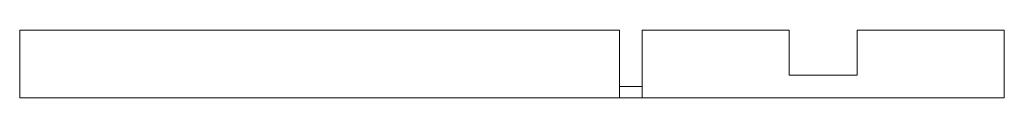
# Paper-space layout '_Left' of a CAD drawing. Header units: inches. Extents: x -20 to -9.1, y -0.8 to 0.
import ezdxf

# ---------------------------------------------------------------- set-up
doc = ezdxf.new("R2010")
doc.units = ezdxf.units.IN
doc.header["$MEASUREMENT"] = 0

psp = doc.layouts.new('_Left')

# ---------------------------------------------------------------- linework, layer by layer
at = {"color": 7, "linetype": 'Continuous', "lineweight": 15}
for p, q in [((-20, -0.75), (-20, 0)), ((-20, 0), (-13.372, 0)), ((-13.372, -0.75), (-13.372, 0)), ((-13.122, -0.75), (-13.122, 0)), ((-13.122, 0), (-11.497, 0)), ((-11.497, -0.5), (-11.497, 0)), ((-10.747, -0.5), (-10.747, 0)), ((-10.747, 0), (-9.122, 0)), ((-9.122, -0.75), (-9.122, 0)), ((-11.497, -0.5), (-10.747, -0.5)), ((-13.122, -0.625), (-13.372, -0.625)), ((-20, -0.75), (-9.122, -0.75))]:
    psp.add_line(p, q, dxfattribs=at)

doc.saveas('drawing.dxf')
